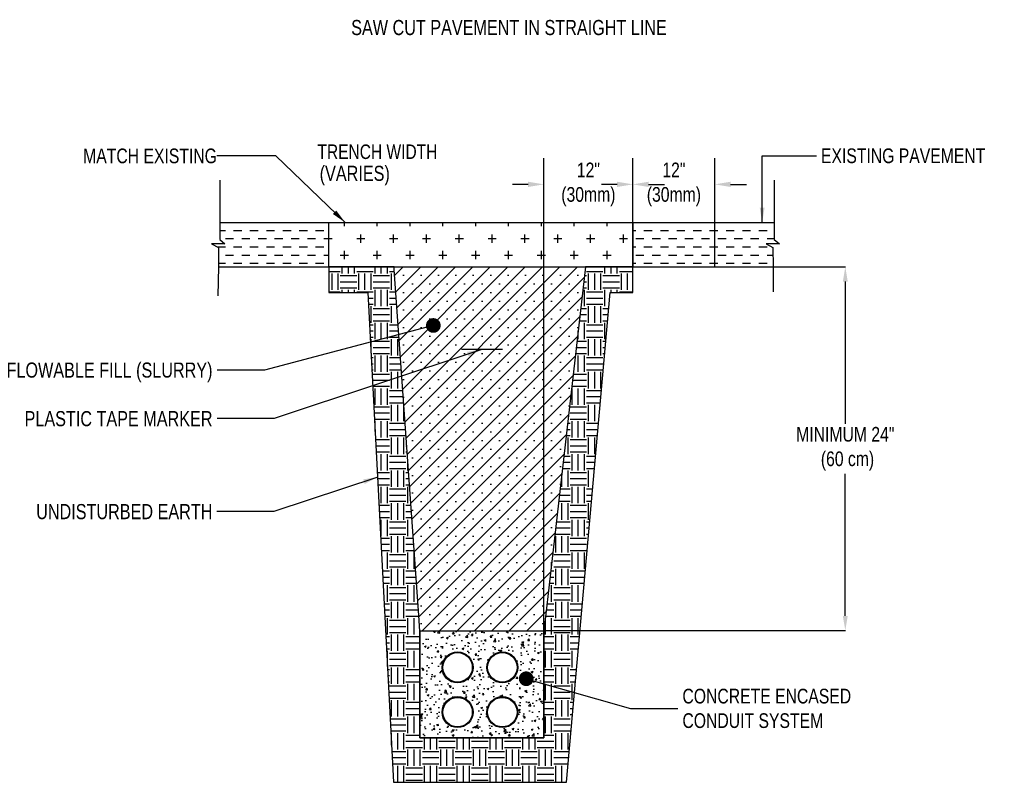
# Model space of a CAD drawing. Header units: inches. Extents: x 126 to 4421, y -327 to 2727.
# Tile 3 of 4: x 2956 to 3706, y -327 to 254. Entities that reach past the tile are written whole.
import ezdxf
from ezdxf.enums import TextEntityAlignment as Align

# ---------------------------------------------------------------- set-up
doc = ezdxf.new("R2010")
doc.units = ezdxf.units.IN
doc.header["$MEASUREMENT"] = 0
for name, color, linetype in [('CONCRETE', 253, 'Continuous'), ('CONDUIT', 30, 'Continuous'), ('DIMENSION', 7, 'Continuous'), ('DWG_NOTES', 7, 'Continuous'), ('EARTH', 44, 'Continuous'), ('PAVEMENT', 7, 'Continuous'), ('SLURRY', 7, 'Continuous'), ('WARNING RIBBON', 1, 'Continuous')]:
    doc.layers.add(name, color=color, linetype=linetype)
doc.styles.add('120', font='FSIMPLEX.SHX', dxfattribs={"width": 0.8, "height": 11.2})
doc.styles.get("Standard").update_dxf_attribs({"font": 'fsimplex.shx', "width": 0.8})
doc.dimstyles.get("Standard").update_dxf_attribs({"dimscale": 0, "dimtxt": 11.2, "dimasz": 11.2, "dimexe": 0.18, "dimexo": 0.0625, "dimgap": 0.09, "dimtad": 0, "dimtih": 1, "dimtoh": 1, "dimdec": 4, "dimzin": 0, "dimdsep": 46, "dimtxsty": '120', "dimcen": 0.09, "dimclre": 256, "dimclrt": 256, "dimadec": 0, "dimazin": 0, "dimtfac": 1, "dimtdec": 4, "dimtofl": 0, "dimtmove": 0, "dimatfit": 3, "dimfxl": 1, "dimtolj": 1, "dimtzin": 0, "dimarcsym": 0})

# ---------------------------------------------------------------- blocks, each defined once
blk = doc.blocks.new('*D10')
at = {"layer": 'Defpoints', "color": 0, "transparency": 16777216}
for p in [(3422.82, 128.82), (3422.82, 66), (3355.03, -211.05)]:
    blk.add_point(p, dxfattribs=at)
at = {"layer": 'DIMENSION', "lineweight": -2, "transparency": 16777216}
for p, q in [((3355.03, -210.99), (3355.03, 148.82)), ((3422.82, 66.06), (3422.82, 148.82))]:
    blk.add_line(p, q, dxfattribs=at)
at = {"layer": 'DIMENSION', "color": 0, "lineweight": -2, "transparency": 16777216}
for p, q in [((3343.03, 128.82), (3331.03, 128.82)), ((3434.82, 128.82), (3446.82, 128.82))]:
    blk.add_line(p, q, dxfattribs=at)
at = {"layer": 'DIMENSION', "color": 0, "transparency": 16777216}
for points in [[(3343.03, 130.82), (3343.03, 126.82), (3355.03, 128.82)], [(3434.82, 130.82), (3434.82, 126.82), (3422.82, 128.82)]]:
    blk.add_solid(points, dxfattribs=at)
at = {"layer": 'DIMENSION', "transparency": 16777216, "insert": (3388.93, 128.82), "char_height": 11.2, "attachment_point": 5, "style": '120'}
blk.add_mtext('\\A1;12"\\P(30mm)', dxfattribs=at)
blk = doc.blocks.new('*D11')
at = {"layer": 'Defpoints', "color": 0, "transparency": 16777216}
for p in [(3485.26, 128.82), (3422.82, 66.06), (3485.26, 66)]:
    blk.add_point(p, dxfattribs=at)
at = {"layer": 'DIMENSION', "lineweight": -2, "transparency": 16777216}
for p, q in [((3422.82, 66.13), (3422.82, 148.82)), ((3485.26, 66.06), (3485.26, 148.82))]:
    blk.add_line(p, q, dxfattribs=at)
at = {"layer": 'DIMENSION', "color": 0, "lineweight": -2, "transparency": 16777216}
for p, q in [((3410.82, 128.82), (3398.82, 128.82)), ((3497.26, 128.82), (3509.26, 128.82))]:
    blk.add_line(p, q, dxfattribs=at)
at = {"layer": 'DIMENSION', "color": 0, "transparency": 16777216}
for points in [[(3410.82, 130.82), (3410.82, 126.82), (3422.82, 128.82)], [(3497.26, 130.82), (3497.26, 126.82), (3485.26, 128.82)]]:
    blk.add_solid(points, dxfattribs=at)
at = {"layer": 'DIMENSION', "transparency": 16777216, "insert": (3454.04, 128.82), "char_height": 11.2, "attachment_point": 5, "style": '120'}
blk.add_mtext('\\A1;12"\\P(30mm)', dxfattribs=at)
blk = doc.blocks.new('CONDUIT')
at = {"layer": 'CONDUIT'}
h = blk.add_hatch(color=256, dxfattribs=at)
h.dxf.hatch_style = 1
h.paths.add_polyline_path([(-2.25, 0, 1), (2.25, 0, 1)])
h.paths.add_polyline_path([(2.14, 0, -1), (-2.14, 0, -1)], flags=16)
for radius in [2.25, 2.14]:
    blk.add_circle((0, 0), radius, dxfattribs=at)
blk = doc.blocks.new('*D15')
at = {"layer": 'Defpoints', "color": 0, "transparency": 16777216}
for p in [(3355.03, 66), (3584.57, 66), (3355.03, -211.05)]:
    blk.add_point(p, dxfattribs=at)
at = {"layer": 'DIMENSION', "lineweight": -2, "transparency": 16777216}
for p, q in [((3355.09, 66), (3584.75, 66)), ((3355.09, -211.05), (3584.75, -211.05))]:
    blk.add_line(p, q, dxfattribs=at)
at = {"layer": 'DIMENSION', "color": 0, "lineweight": -2, "transparency": 16777216}
for p, q in [((3584.57, 54.8), (3584.57, -53.5)), ((3584.57, -199.85), (3584.57, -91.55))]:
    blk.add_line(p, q, dxfattribs=at)
at = {"layer": 'DIMENSION', "color": 0, "transparency": 16777216}
for points in [[(3582.7, 54.8), (3586.43, 54.8), (3584.57, 66)], [(3582.7, -199.85), (3586.43, -199.85), (3584.57, -211.05)]]:
    blk.add_solid(points, dxfattribs=at)
at = {"layer": 'DIMENSION', "transparency": 16777216, "insert": (3584.57, -72.52), "char_height": 11.2, "attachment_point": 5, "style": '120'}
blk.add_mtext('\\A1;MINIMUM 24"\\P (60 cm)', dxfattribs=at)

msp = doc.modelspace()

# ---------------------------------------------------------------- hatches: boundary and pattern name
at = {"layer": 'CONCRETE'}
h = msp.add_hatch(dxfattribs=at)
h.set_pattern_fill('AR-CONC', color=256, scale=2)
h.set_pattern_definition([(50, (0, 0), (14.345204, -1.255043), [1.5, -16.5]), (355, (0, 0), (-2.775027, 15.04384), [1.2, -13.2]), (100.45144, (1.195, -0.105), (11.570177, 13.7888), [1.274804, -14.02284]), (46.1842, (0, 4), (21.34483, -3.31039), [2.25, -24.75]), (96.63564, (1.779, 3.724), (18.69324, 19.48237), [1.9122, -21.03428]), (351.1842, (0, 4), (18.69324, 19.48237), [1.8, -19.8]), (21, (2, 3), (11.93814, -8.052378), [1.5, -16.5]), (326, (2, 3), (4.866307, 14.503), [1.2, -13.2]), (71.45144, (2.995, 2.329), (16.80445, 6.450623), [1.274804, -14.02284]), (37.5, (0, 0), (0.243197, 6.657877), [0, -13.04, 0, -13.4, 0, -13.25]), (7.5, (0, 0), (5.26139, 7.888234), [0, -7.64, 0, -12.74, 0, -5.05]), (327.5, (-4.46, 0), (10.676449, -0.4510974), [0, -5, 0, -15.6, 0, -20.7]), (317.5, (-6.46, 0), (11.663723, 2.0021), [0, -6.5, 0, -10.36, 0, -14.7])])
h.paths.add_polyline_path([(3355.02825, -211.52005), (3260.63585, -211.52005), (3260.63585, -292.80239), (3355.02825, -292.80239)])
h.paths.add_polyline_path([(3311.62205, -239.05117, -1), (3335.22014, -239.05117, -1)], flags=16)
h.paths.add_polyline_path([(3312.212, -239.05117, -1), (3334.63019, -239.05117, -1)], flags=0)
h.paths.add_polyline_path([(3335.22014, -273.13731, -1), (3311.62205, -273.13731, -1)], flags=16)
h.paths.add_polyline_path([(3334.63019, -273.13731, -1), (3312.212, -273.13731, -1)], flags=0)
h.paths.add_polyline_path([(3277.53595, -239.05121, -1), (3301.13404, -239.05121, -1)], flags=16)
h.paths.add_polyline_path([(3278.1259, -239.05121, -1), (3300.54409, -239.05121, -1)], flags=0)
h.paths.add_polyline_path([(3301.13404, -273.13731, -1), (3277.53595, -273.13731, -1)], flags=16)
h.paths.add_polyline_path([(3300.54409, -273.13731, -1), (3278.1259, -273.13731, -1)], flags=0)
at = {"layer": 'EARTH'}
h = msp.add_hatch(dxfattribs=at)
h.set_pattern_fill('EARTH', color=256, scale=50)
h.paths.add_polyline_path([(3405.46669, 46.48129), (3422.82492, 46.48129), (3422.82492, 66.00164), (3386.84464, 66.00164), (3358.00073, -185.1646), (3355.02825, -211.52005), (3355.02825, -292.80239), (3260.63585, -292.80239), (3260.63585, -211.52005), (3259.80745, -199.44282), (3241.072, 64.05709), (3240.97583, 66.00164), (3191.37711, 66.00164), (3191.37711, 46.48129), (3221.03121, 46.48129), (3240.55994, -326.5708), (3372.19615, -326.5708)])
at = {"layer": 'PAVEMENT'}
h = msp.add_hatch(dxfattribs=at)
h.set_pattern_fill('DASH', color=256, scale=50)
h.paths.add_polyline_path([(3191.37711, 99.81952), (3108.1752, 99.81952), (3108.1752, 86.75614), (3112.21798, 83.41175), (3102.06763, 83.41175), (3107.22693, 80.8332), (3107.34843, 66.00164), (3191.37711, 66.00164)])
h = msp.add_hatch(dxfattribs=at)
h.set_pattern_fill('CROSS', color=256, scale=50)
h.paths.add_polyline_path([(3422.82492, 99.81952), (3421.13507, 99.81952), (3367.49238, 99.81952), (3191.37711, 99.81952), (3191.37711, 66.00164), (3422.82492, 66.00164)])
h = msp.add_hatch(dxfattribs=at)
h.set_pattern_fill('DASH', color=256, scale=50)
h.paths.add_polyline_path([(3530.46087, 86.75614), (3530.46087, 99.81952), (3422.82492, 99.81952), (3422.82492, 66.00164), (3529.6341, 66.00164), (3529.5126, 80.8332), (3524.3533, 83.41175), (3534.50365, 83.41175)])
at = {"layer": 'SLURRY'}
h = msp.add_hatch(dxfattribs=at)
h.set_pattern_fill('SACNCR', color=256, scale=100)
h.paths.add_polyline_path([(3386.84464, 66.00164), (3240.97583, 66.00164), (3241.072, 64.05709), (3259.80745, -199.44282), (3260.63585, -211.52005), (3355.02825, -211.52005), (3358.00073, -185.1646)])

# ---------------------------------------------------------------- linework, layer by layer
msp.add_line((3428.82492, 66.00164), (3479.74764, 66.00164))
msp.add_lwpolyline([(3240.97583, 66.00164), (3386.84464, 66.00164)])
at = {"layer": 'CONCRETE'}
msp.add_lwpolyline([(3260.63585, -211.52005), (3260.63585, -292.80239), (3355.02825, -292.80239), (3355.02825, -211.52005)], close=True, dxfattribs=at)
at = {"layer": 'EARTH'}
msp.add_lwpolyline([(3358.00073, -185.1646), (3355.02825, -211.52005), (3355.02825, -292.80239), (3260.63585, -292.80239), (3260.63585, -211.52005), (3259.80745, -199.44282), (3241.072, 64.05709), (3240.97583, 66.00164), (3191.37711, 66.00164), (3191.37711, 46.48129), (3221.03121, 46.48129), (3240.55994, -326.5708), (3372.19615, -326.5708), (3405.46669, 46.48129), (3422.82492, 46.48129), (3422.82492, 66.00164), (3386.84464, 66.00164)], close=True, dxfattribs=at)
at = {"layer": 'PAVEMENT'}
for points in [[(3108.1752, 131.91882), (3108.1752, 86.75614), (3112.21798, 83.41175), (3102.06763, 83.41175), (3107.22693, 80.8332), (3107.34843, 66.00164), (3106.88727, 44.02887)], [(3530.46087, 131.91882), (3530.46087, 86.75614), (3534.50365, 83.41175), (3524.3533, 83.41175), (3529.5126, 80.8332), (3529.6341, 66.00164), (3529.6341, 46.8723)], [(3108.1752, 99.81952), (3530.46087, 99.81952)], [(3191.37711, 66.00164), (3191.37711, 99.81952)], [(3367.49238, 99.81952), (3421.13507, 99.81952), (3474.77776, 99.81952)], [(3422.82492, 99.81952), (3422.82492, 66.00164)], [(3107.34843, 66.00164), (3529.6341, 66.00164)]]:
    msp.add_lwpolyline(points, dxfattribs=at)
at = {"layer": 'WARNING RIBBON', "const_width": 1}
msp.add_lwpolyline([(3292.1, 3.07346), (3323.56412, 3.07346)], dxfattribs=at)

# ---------------------------------------------------------------- block references
at = {"layer": 'CONDUIT', "xscale": 5.244022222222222, "yscale": 5.244022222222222, "zscale": 5.244022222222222}
for p in [(3289.335, -239.05121), (3323.4211, -239.05117), (3289.335, -273.13731), (3323.4211, -273.13731)]:
    msp.add_blockref('CONDUIT', p, dxfattribs=at)

# ---------------------------------------------------------------- texts
at = {"style": '120', "width": 0.8}
msp.add_text('SAW CUT PAVEMENT IN STRAIGHT LINE', height=11.52, dxfattribs=at).set_placement((3328.48789, 242.50953), align=Align.CENTER)
msp.add_text('(VARIES)', height=11.52, dxfattribs=at).set_placement((3184.3241, 131.45278))
for s, p in [('FLOWABLE FILL (SLURRY) ', (3106.1567, -12.60855)), ('PLASTIC TAPE MARKER ', (3106.1567, -49.61182)), ('UNDISTURBED EARTH ', (3106.0667, -120.40813))]:
    msp.add_text(s, height=11.52, dxfattribs=at).set_placement(p, align=Align.MIDDLE_RIGHT)
at = {"insert": (3228.29057, 153.59352), "char_height": 11.0592, "attachment_point": 5}
msp.add_mtext('\\A1;TRENCH WIDTH ', dxfattribs=at)
at = {"layer": 'DWG_NOTES', "style": '120', "width": 0.8}
msp.add_text('MATCH EXISTING', height=11.2, dxfattribs=at).set_placement((3106.0667, 150.49867), align=Align.MIDDLE_RIGHT)
at = {"layer": 'DWG_NOTES', "char_height": 11.2, "attachment_point": 4, "style": '120'}
for s, insert in [('\\A1; EXISTING PAVEMENT', (3562.7146, 150.49867)), ('\\A1; CONCRETE ENCASED\\P CONDUIT SYSTEM', (3457.21716, -270.3358))]:
    msp.add_mtext(s, dxfattribs=dict(at, insert=insert))

# ---------------------------------------------------------------- dimensions: what is measured, and where the dimension line sits
at = {"layer": 'DIMENSION'}
for base, p1, p2, picture, middle in [((3422.82492, 128.82259), (3355.02825, -211.04825), (3422.82492, 66.00164), '*D10', (3388.92658, 128.82259)), ((3485.25835, 128.82259), (3422.82492, 66.06414), (3485.25835, 66.00164), '*D11', (3454.04164, 128.82259))]:
    dim = msp.add_linear_dim(base=base, p1=p1, p2=p2, text='12"\\P(30mm)', dimstyle='Standard', override={"dimscale": 1, "dimasz": 12, "dimexe": 20}, dxfattribs=at)
    dim.commit()
    dim.dimension.update_dxf_attribs({"geometry": picture, "text_midpoint": middle, "dimtype": 160})
dim = msp.add_linear_dim(base=(3584.5671, 66.00164), p1=(3355.02825, -211.04825), p2=(3355.02825, 66.00164), angle=90, text='MINIMUM 24"\\P (60 cm)', dimstyle='Standard', override={"dimscale": 1}, dxfattribs=at)
dim.commit()
dim.dimension.update_dxf_attribs({"geometry": '*D15', "text_midpoint": (3584.5671, -72.52331)})

# ---------------------------------------------------------------- leaders
for points in [[(3307.83206, 3.07346), (3149.60251, -49.61182), (3106.1567, -49.61182)], [(3228.62728, -94.06549), (3149.51251, -120.40813), (3106.0667, -120.40813)]]:
    msp.add_leader(points, dimstyle='Standard', override={"dimscale": 1}, dxfattribs=at)
at = {"layer": 'DWG_NOTES'}
for points, override in [([(3203.70473, 99.81952), (3151.03521, 150.49867), (3106.0667, 150.49867)], {"dimscale": 1}), ([(3270.86923, 21.34136), (3142.34914, -12.60855), (3106.1567, -12.60855)], {"dimscale": 1, "dimldrblk": 'Dot'})]:
    msp.add_leader(points, dimstyle='Standard', override=override, dxfattribs=at)
at = {"layer": 'DWG_NOTES', "annotation_type": 0, "has_hookline": 1, "hookline_direction": 0}
for points, override, text_width in [([(3521.26183, 99.81952), (3521.26183, 150.49867), (3562.6246, 150.49867)], {"dimscale": 1}, 142.93333), ([(3341.59677, -247.7096), (3421.08168, -270.3358), (3457.12716, -270.3358)], {"dimscale": 1, "dimldrblk": 'Dot'}, 144.21333)]:
    msp.add_leader(points, dimstyle='Standard', override=override, dxfattribs=dict(at, text_width=text_width))

doc.saveas('drawing.dxf')
